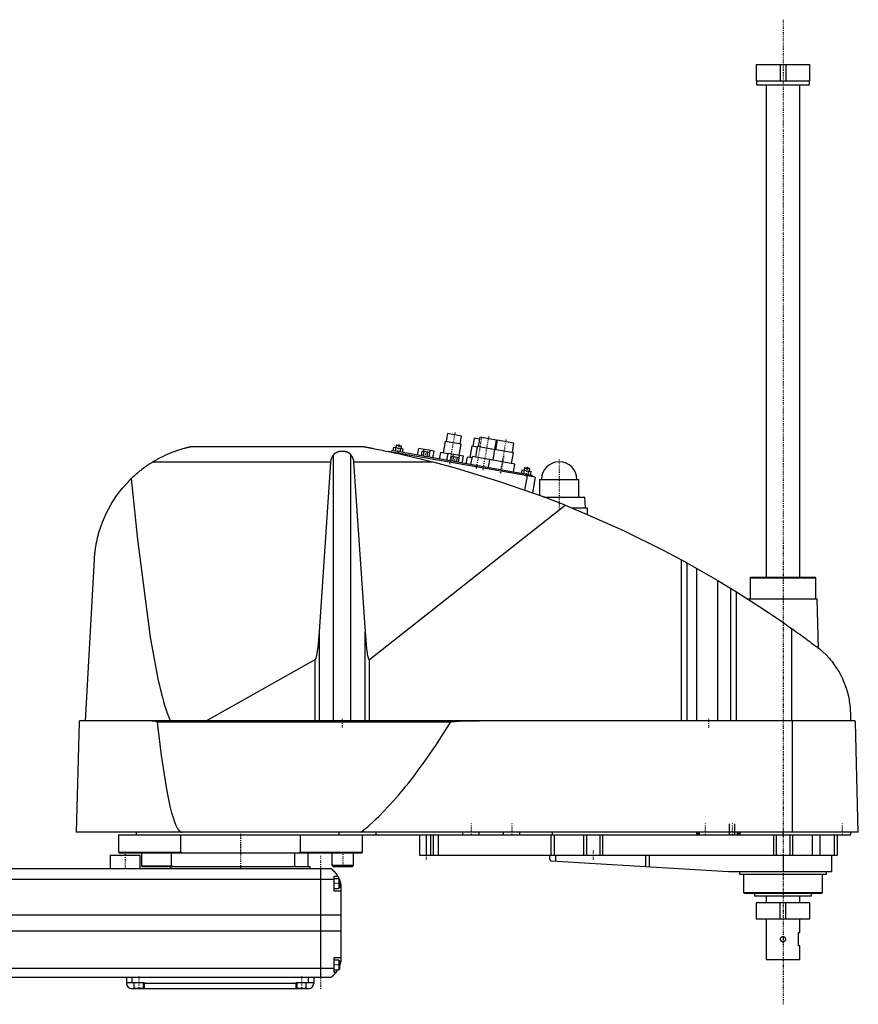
# Model space of a CAD drawing. Extents: x -181 to 1056, y -92 to 634.
# Tile 2 of 2: x 437 to 1056, y -92 to 634. Entities that reach past the tile are written whole.
import ezdxf

# ---------------------------------------------------------------- set-up
doc = ezdxf.new("R2010")
doc.units = 0
doc.linetypes.add('CENTER', pattern=[1.5, 0.45, -0.5, 0.05, -0.5])
for name, color, linetype in [('AM_0', 7, 'CONTINUOUS'), ('AM_10', 7, 'CONTINUOUS'), ('AM_7', 7, 'CENTER')]:
    doc.layers.add(name, color=color, linetype=linetype)

msp = doc.modelspace()

# ---------------------------------------------------------------- linework, layer by layer
at = {"layer": 'AM_0', "color": 7, "linetype": 'CONTINUOUS'}
for p, q in [((980.25, 600.5), (980.25, 588.5)), ((980.25, 600.5), (1019.75, 600.5)), ((1019.75, 588.5), (1019.75, 600.5)), ((980.25, 588.5), (1019.75, 588.5)), ((980.5, 588.5), (980.5, 585.5)), ((1019.5, 585.5), (1019.5, 588.5)), ((980.5, 585.5), (1019.5, 585.5)), ((987.5, 585.5), (987.5, 222.5)), ((1012.5, 222.5), (1012.5, 585.5)), ((752.65, 328.29), (751.61, 322.39)), ((762.99, 326.47), (752.65, 328.29)), ((714.85, 319.78), (714.54, 318.06)), ((715.14, 319.98), (714.85, 319.78)), ((714.85, 319.78), (718.79, 319.08)), ((715.14, 319.98), (718.58, 319.37)), ((750.87, 322.52), (749.39, 314.15)), ((762.69, 320.43), (750.87, 322.52)), ((761.23, 312.16), (762.69, 320.43)), ((761.95, 320.56), (762.99, 326.47)), ((772.35, 324.82), (771.3, 318.91)), ((776.28, 324.13), (772.35, 324.82)), ((776.55, 325.6), (775.33, 318.71)), ((788.86, 323.43), (776.55, 325.6)), ((787.64, 316.54), (788.86, 323.43)), ((789.35, 323.35), (788.13, 316.45)), ((801.66, 321.18), (789.35, 323.35)), ((800.44, 314.28), (801.66, 321.18)), ((690.94, 318.5), (563.33, 318.5)), ((668.66, 116.6), (668.66, 312.71)), ((681.34, 116.6), (681.34, 312.71)), ((708.96, 315.18), (708.91, 314.91)), ((817.29, 296.08), (708.96, 315.18)), ((711.6, 315.73), (711.42, 314.75)), ((815, 297.5), (711.6, 315.73)), ((712.56, 315.56), (713.05, 318.32)), ((713.05, 318.32), (719.87, 317.12)), ((714.27, 315.26), (714.75, 318.02)), ((714.87, 314.14), (714.78, 313.64)), ((716.52, 314.86), (716.35, 313.88)), ((717.68, 314.66), (718.17, 317.42)), ((718.48, 317.36), (718.79, 319.08)), ((718.79, 319.08), (718.58, 319.37)), ((719.39, 314.36), (719.87, 317.12)), ((730.6, 312.38), (731.49, 317.4)), ((742.71, 315.42), (731.49, 317.4)), ((733.37, 311.89), (733.98, 315.34)), ((739.67, 314.34), (733.98, 315.34)), ((734.79, 311.64), (735.4, 315.09)), ((735.14, 315.14), (735.42, 316.71)), ((737.64, 311.14), (738.24, 314.59)), ((739.06, 310.89), (739.95, 315.91)), ((739.06, 310.89), (739.67, 314.34)), ((741.83, 310.4), (742.71, 315.42)), ((747.42, 314.49), (746.56, 309.57)), ((753.13, 313.49), (747.42, 314.49)), ((752.27, 308.56), (753.15, 313.58)), ((764.38, 311.6), (753.15, 313.58)), ((756.81, 311.32), (757.08, 312.89)), ((770.57, 319.04), (769.09, 310.67)), ((774.5, 318.35), (770.57, 319.04)), ((774.59, 318.84), (773.2, 310.96)), ((788.14, 316.45), (774.59, 318.84)), ((787.39, 316.58), (786, 308.7)), ((801.18, 314.15), (787.39, 316.58)), ((799.79, 306.27), (801.18, 314.15)), ((666.57, 307.16), (535.05, 307.16)), ((658.17, 182.23), (666.57, 307.16)), ((742.03, 307.16), (683.43, 307.16)), ((683.43, 307.16), (691.83, 182.23)), ((755.04, 308.07), (755.65, 311.52)), ((761.33, 310.52), (755.65, 311.52)), ((756.46, 307.82), (757.07, 311.27)), ((759.3, 307.32), (759.91, 310.77)), ((760.72, 307.07), (761.33, 310.52)), ((760.73, 307.07), (761.61, 312.09)), ((763.49, 306.58), (764.38, 311.6)), ((767.12, 311.02), (766.25, 306.1)), ((770.57, 310.41), (767.12, 311.02)), ((770.74, 311.4), (769.7, 305.49)), ((786.01, 308.71), (770.74, 311.4)), ((783.54, 309.14), (782.5, 303.23)), ((802.25, 305.84), (783.54, 309.14)), ((801.21, 299.93), (802.25, 305.84)), ((807.1, 298.89), (807.59, 301.64)), ((807.59, 301.64), (814.41, 300.44)), ((808.81, 298.59), (809.3, 301.34)), ((809.39, 303.1), (809.08, 301.38)), ((809.68, 303.31), (809.39, 303.1)), ((809.39, 303.1), (813.33, 302.41)), ((809.68, 303.31), (813.12, 302.7)), ((810.08, 298.37), (809.9, 297.38)), ((812.22, 297.99), (812.71, 300.74)), ((813.02, 300.69), (813.33, 302.41)), ((813.33, 302.41), (813.12, 302.7)), ((813.93, 297.69), (814.41, 300.44)), ((811.38, 297.12), (809.53, 286.63)), ((815, 297.5), (814.83, 296.52)), ((817.29, 296.08), (815.26, 284.59)), ((820.5, 294.5), (820.5, 282.67)), ((820.5, 294.5), (849.5, 294.5)), ((849.5, 281.5), (849.5, 294.5)), ((823.65, 281.5), (854, 281.5)), ((854.5, 273.5), (854, 281.5)), ((695.22, 161.75), (839.33, 275.44)), ((844.16, 273.5), (855.65, 273.5)), ((855.65, 273.5), (855.65, 268.73)), ((485.65, 116.6), (492.34, 235.56)), ((925.22, 116.6), (925.22, 235.17)), ((925.22, 235.17), (936.56, 228.89)), ((929.22, 116.6), (929.22, 232.98)), ((936.56, 116.6), (936.56, 228.89)), ((936.56, 228.89), (951.96, 219.97)), ((951.96, 116.6), (951.96, 219.97)), ((951.96, 219.97), (965.65, 211.64)), ((976.33, 222.5), (975.83, 222)), ((975.83, 222), (975.83, 206.5)), ((975.83, 222), (1024.17, 222)), ((976.33, 222.5), (1023.67, 222.5)), ((1024.17, 222), (1023.67, 222.5)), ((1024.17, 206.5), (1024.17, 222)), ((961.52, 116.6), (961.52, 214.2)), ((965.65, 116.6), (965.65, 211.64)), ((974.83, 206.5), (974.81, 205.86)), ((974.83, 206.5), (1025.17, 206.5)), ((1026.04, 170.15), (1025.17, 206.5)), ((658.17, 116.6), (658.17, 182.23)), ((691.83, 116.6), (691.83, 182.23)), ((1006.53, 116.6), (1006.53, 184.45)), ((574.82, 116.6), (655.15, 161.71)), ((655.15, 116.6), (655.15, 161.71)), ((695.22, 116.6), (695.22, 161.75)), ((1052.45, 116.6), (482.05, 116.6)), ((1007.01, 34.5), (1007.01, 116.6)), ((1049.63, 122.62), (1049.77, 116.6)), ((481.05, 115.63), (478.96, 34.5)), ((754.88, 115.63), (538.61, 115.63)), ((1055.5, 34.5), (1053.45, 115.63)), ((1055.5, 34.5), (478.96, 34.5)), ((510, 32.5), (510, 19.7)), ((510, 32.5), (1050, 32.5)), ((523, 34.5), (523, 32.5)), ((555.98, 19.7), (555.98, 32.5)), ((644.02, 32.5), (644.02, 19.7)), ((672.83, 32.5), (672.83, 34.5)), ((690, 19.7), (690, 32.5)), ((700, 32.5), (700, 34.5)), ((732, 32.5), (732, 17.5)), ((737, 32.5), (737, 17.5)), ((740, 32.5), (740, 17.5)), ((742, 32.5), (742, 17.5)), ((745.84, 32.5), (745.84, 17.5)), ((764, 32.5), (764, 34.5)), ((776, 32.5), (776, 34.5)), ((794, 32.5), (794, 34.5)), ((806, 32.5), (806, 34.5)), ((828.85, 32.5), (828.85, 17.5)), ((830, 32.5), (830, 34.5)), ((831.18, 32.5), (831.18, 17.5)), ((853, 32.5), (853, 17.5)), ((855, 32.5), (855, 17.5)), ((865, 32.5), (865, 17.5)), ((867, 32.5), (867, 17.5)), ((936.5, 32.5), (936.5, 34.5)), ((937.5, 32.5), (937.5, 34.5)), ((938.5, 32.5), (938.5, 34.5)), ((966.5, 32.5), (966.5, 34.5)), ((967.5, 32.5), (967.5, 34.5)), ((968.5, 32.5), (968.5, 34.5)), ((993, 32.5), (993, 17.5)), ((995, 32.5), (995, 17.5)), ((1000, 32.5), (1000, 34.5)), ((1005, 32.5), (1005, 17.5)), ((1007, 32.5), (1007, 17.5)), ((1021.56, 32.5), (1021.56, 17.5)), ((1027.09, 32.5), (1027.09, 17.5)), ((1037.69, 32.5), (1037.69, 17.5)), ((1040, 32.5), (1040, 17.5)), ((1050, 32.5), (1050, 34.5)), ((504, 17.5), (504, 7.5)), ((504, 17.5), (526, 17.5)), ((510, 19.7), (510.5, 19.2)), ((510, 19.7), (555.98, 19.7)), ((510.5, 19.2), (689.5, 19.2)), ((526, 7.5), (526, 17.5)), ((527, 19.2), (527, 9.5)), ((549.28, 9.5), (549.28, 19.2)), ((557.01, 19.2), (555.98, 19.7)), ((640, 9), (640, 19.2)), ((644.02, 19.7), (642.99, 19.2)), ((644.02, 19.7), (690, 19.7)), ((650, 9), (650, 19.2)), ((667.55, 19.2), (667.45, 19.1)), ((667.45, 19.1), (667.45, 10)), ((667.45, 19.1), (683.45, 19.1)), ((683.45, 19.1), (683.37, 19.19)), ((683.45, 10), (683.45, 19.1)), ((689.5, 19.2), (690, 19.7)), ((732, 17.5), (1040, 17.5)), ((827.8, 17.5), (827.8, 14.74)), ((832.14, 17.5), (832.14, 13.1)), ((898.68, 17.5), (898.68, 9.14)), ((901.33, 17.5), (901.33, 8.99)), ((1000, 17.5), (1000, 5.5)), ((1036, 5.5), (1036, 17.5)), ((667, 7.5), (-83, 7.5)), ((527, 9.5), (527.5, 9)), ((527, 9.5), (549.28, 9.5)), ((527.5, 9), (651.5, 9)), ((548.5, 9), (548.5, 7.5)), ((550, 9), (549.28, 9.5)), ((651.5, 7.5), (651.5, 9)), ((659, 7.5), (659, -72.5)), ((667.45, 10), (668.25, 9.2)), ((667.45, 10), (683.45, 10)), ((668.25, 9.2), (682.65, 9.2)), ((682.65, 9.2), (683.45, 10)), ((829.14, 13.27), (959.7, 5.52)), ((669, -9), (669, 2)), ((669, 2), (671.65, 2)), ((672.6, 0), (669, 0)), ((672.6, 0), (672.6, -7)), ((960.3, 5.5), (1036, 5.5)), ((968, 5.5), (968, 3.5)), ((968, 3.5), (1032, 3.5)), ((970.83, 3.5), (970.83, -10)), ((1029.17, -10), (1029.17, 3.5)), ((1032, 3.5), (1032, 5.5)), ((-85, -0.2), (669, -0.2)), ((669, -7), (672.6, -7)), ((673, -0.4), (672.6, 0)), ((672.6, -7), (673, -6.6)), ((673, -0.4), (673, -6.6)), ((674, -4.5), (674, -60.5)), ((674, -9), (669, -9)), ((970.83, -10), (971.33, -10.5)), ((970.83, -10), (1029.17, -10)), ((971.33, -10.5), (1028.67, -10.5)), ((979, -10.5), (979, -12.5)), ((979, -12.5), (1021, -12.5)), ((987.5, -12.5), (987.5, -17.5)), ((1012.5, -17.5), (1012.5, -12.5)), ((1021, -12.5), (1021, -10.5)), ((1028.67, -10.5), (1029.17, -10)), ((980.25, -17.5), (980.25, -29.5)), ((980.25, -17.5), (1019.75, -17.5)), ((1019.75, -29.5), (1019.75, -17.5)), ((-90, -26.54), (674, -26.54)), ((980.25, -29.5), (1019.75, -29.5)), ((987.5, -29.5), (987.5, -59.5)), ((1012.5, -39.5), (1012.5, -29.5)), ((-90, -38.4), (674, -38.4)), ((1011.5, -49.5), (1011.5, -39.5)), ((1011.5, -39.5), (1012.5, -39.5)), ((1012.5, -49.5), (1011.5, -49.5)), ((1012.5, -59.5), (1012.5, -49.5)), ((669, -58), (674, -58)), ((669, -69), (669, -58)), ((672.6, -60), (669, -60)), ((673, -60.4), (672.6, -60)), ((672.6, -60), (672.6, -67)), ((673, -60.4), (673, -66.6)), ((987.5, -59.5), (1012.5, -59.5)), ((-85, -65.78), (669, -65.78)), ((-83, -72.5), (667, -72.5)), ((516, -72.5), (516, -77)), ((520, -72.5), (520, -76.5)), ((650, -72.5), (650, -76.5)), ((654, -72.5), (654, -77)), ((669, -67), (672.6, -67)), ((670.34, -69), (669, -69)), ((672.6, -67), (673, -66.6)), ((516, -76.5), (529, -76.5)), ((521.5, -76.5), (521.5, -80.5)), ((528.5, -80.5), (528.5, -76.5)), ((529, -76.5), (529, -81)), ((529, -77), (641, -77)), ((641, -76.5), (654, -76.5)), ((641, -81), (641, -76.5)), ((641.5, -76.5), (641.5, -80.5)), ((648.5, -80.5), (648.5, -76.5)), ((650, -81), (520, -81)), ((521.5, -80.5), (528.5, -80.5)), ((525, -81), (525, -80.5)), ((641.5, -80.5), (648.5, -80.5)), ((645, -81), (645, -80.5))]:
    msp.add_line(p, q, dxfattribs=at)
for points in [[(563.33, 318.5, 0), (563.33, 318.5, 0), (563.33, 318.5, 0), (563.33, 318.5, 0), (563.33, 318.5, 0), (563.33, 318.5, 0), (563.32, 318.5, 0), (563.32, 318.5, 0), (563.31, 318.5, 0), (563.3, 318.49, 0), (563.3, 318.49, 0), (563.29, 318.49, 0), (563.29, 318.49, 0), (563.28, 318.49, 0), (563.27, 318.49, 0), (563.26, 318.48, 0), (563.24, 318.48, 0), (563.23, 318.48, 0), (563.22, 318.48, 0), (563.22, 318.48, 0), (563.2, 318.47, 0), (563.19, 318.47, 0), (563.18, 318.47, 0), (563.17, 318.47, 0), (563.15, 318.46, 0), (563.13, 318.46, 0), (563.13, 318.46, 0), (563.12, 318.45, 0), (563.1, 318.45, 0), (563.07, 318.44, 0), (563.05, 318.44, 0), (563.03, 318.44, 0), (563.01, 318.43, 0), (563, 318.43, 0), (562.99, 318.42, 0), (562.96, 318.42, 0), (562.94, 318.41, 0), (562.91, 318.41, 0), (562.89, 318.4, 0), (562.86, 318.4, 0), (562.84, 318.39, 0), (562.83, 318.39, 0), (562.8, 318.39, 0), (562.78, 318.38, 0), (562.67, 318.36, 0), (562.48, 318.31, 0), (562.28, 318.27, 0), (562.18, 318.24, 0), (562.07, 318.22, 0), (561.86, 318.17, 0), (561.65, 318.12, 0), (561.42, 318.07, 0), (561.19, 318.01, 0), (560.95, 317.96, 0), (560.83, 317.93, 0), (560.71, 317.9, 0), (560.46, 317.83, 0), (560.2, 317.77, 0), (560.07, 317.74, 0), (559.94, 317.7, 0), (559.68, 317.64, 0), (559.41, 317.57, 0), (559.28, 317.53, 0), (559.14, 317.5, 0), (558.87, 317.42, 0), (558.6, 317.35, 0), (557.62, 317.08, 0), (555.96, 316.59, 0), (554.36, 316.09, 0), (552.74, 315.54, 0), (551.07, 314.95, 0), (550.23, 314.63, 0), (549.37, 314.3, 0), (547.66, 313.61, 0), (545.93, 312.87, 0), (544.2, 312.08, 0), (542.47, 311.26, 0), (540.77, 310.4, 0), (539.92, 309.95, 0), (539.09, 309.5, 0), (537.44, 308.58, 0), (535.83, 307.64, 0), (535.05, 307.16, 0)], [(666.57, 307.16, 0), (666.58, 307.32, 0), (666.61, 307.65, 0), (666.66, 307.97, 0), (666.68, 308.13, 0), (666.71, 308.3, 0), (666.78, 308.62, 0), (666.85, 308.94, 0), (666.94, 309.26, 0), (667.03, 309.57, 0), (667.14, 309.89, 0), (667.2, 310.04, 0), (667.26, 310.2, 0), (667.39, 310.51, 0), (667.52, 310.81, 0), (667.67, 311.11, 0), (667.83, 311.41, 0), (668, 311.71, 0), (668.08, 311.86, 0), (668.17, 312, 0), (668.36, 312.29, 0), (668.56, 312.57, 0), (668.66, 312.71, 0)], [(668.66, 312.71, 0), (668.7, 312.76, 0), (668.77, 312.86, 0), (668.85, 312.95, 0), (668.89, 313, 0), (668.93, 313.05, 0), (669.01, 313.14, 0), (669.09, 313.24, 0), (669.18, 313.33, 0), (669.27, 313.42, 0), (669.37, 313.51, 0), (669.41, 313.56, 0), (669.46, 313.6, 0), (669.56, 313.69, 0), (669.66, 313.77, 0), (669.76, 313.85, 0), (669.86, 313.93, 0), (669.97, 314.01, 0), (670.02, 314.05, 0), (670.07, 314.09, 0), (670.18, 314.16, 0), (670.29, 314.23, 0), (670.34, 314.26, 0), (670.4, 314.3, 0), (670.51, 314.36, 0), (670.61, 314.42, 0), (670.67, 314.45, 0), (670.72, 314.48, 0), (670.83, 314.54, 0), (670.95, 314.59, 0), (671.06, 314.65, 0), (671.18, 314.7, 0), (671.3, 314.75, 0), (671.36, 314.78, 0), (671.42, 314.8, 0), (671.54, 314.85, 0), (671.67, 314.9, 0), (671.79, 314.94, 0), (671.92, 314.99, 0), (672.05, 315.03, 0), (672.12, 315.05, 0), (672.19, 315.07, 0), (672.32, 315.1, 0), (672.45, 315.14, 0), (672.59, 315.17, 0), (672.72, 315.2, 0), (672.86, 315.23, 0), (672.93, 315.25, 0), (673, 315.26, 0), (673.14, 315.28, 0), (673.28, 315.31, 0), (673.41, 315.33, 0), (673.55, 315.35, 0), (673.69, 315.37, 0), (673.76, 315.37, 0), (673.83, 315.38, 0), (673.97, 315.4, 0), (674.11, 315.41, 0), (674.25, 315.42, 0), (674.39, 315.43, 0), (674.53, 315.43, 0), (674.59, 315.44, 0), (674.66, 315.44, 0), (674.8, 315.44, 0), (674.93, 315.44, 0), (675, 315.44, 0), (675.07, 315.44, 0), (675.2, 315.44, 0), (675.34, 315.44, 0), (675.41, 315.44, 0), (675.47, 315.43, 0), (675.61, 315.43, 0), (675.75, 315.42, 0), (675.89, 315.41, 0), (676.03, 315.4, 0), (676.17, 315.38, 0), (676.24, 315.37, 0), (676.31, 315.37, 0), (676.45, 315.35, 0), (676.59, 315.33, 0), (676.72, 315.31, 0), (676.86, 315.28, 0), (677, 315.26, 0), (677.07, 315.25, 0), (677.14, 315.23, 0), (677.28, 315.2, 0), (677.41, 315.17, 0), (677.55, 315.14, 0), (677.68, 315.1, 0), (677.81, 315.07, 0), (677.88, 315.05, 0), (677.95, 315.03, 0), (678.08, 314.99, 0), (678.21, 314.94, 0), (678.33, 314.9, 0), (678.46, 314.85, 0), (678.58, 314.8, 0), (678.64, 314.78, 0), (678.7, 314.75, 0), (678.82, 314.7, 0), (678.94, 314.65, 0), (679.05, 314.59, 0), (679.17, 314.54, 0), (679.28, 314.48, 0), (679.33, 314.45, 0), (679.39, 314.42, 0), (679.49, 314.36, 0), (679.6, 314.3, 0), (679.66, 314.26, 0), (679.71, 314.23, 0), (679.82, 314.16, 0), (679.93, 314.09, 0), (679.98, 314.05, 0), (680.03, 314.01, 0), (680.14, 313.93, 0), (680.24, 313.85, 0), (680.34, 313.77, 0), (680.44, 313.69, 0), (680.54, 313.6, 0), (680.59, 313.56, 0), (680.63, 313.51, 0), (680.73, 313.42, 0), (680.82, 313.33, 0), (680.91, 313.24, 0), (680.99, 313.14, 0), (681.07, 313.05, 0), (681.11, 313, 0), (681.15, 312.95, 0), (681.23, 312.86, 0), (681.3, 312.76, 0), (681.34, 312.71, 0)], [(681.34, 312.71, 0), (681.44, 312.57, 0), (681.64, 312.29, 0), (681.83, 312, 0), (681.92, 311.86, 0), (682, 311.71, 0), (682.17, 311.41, 0), (682.33, 311.11, 0), (682.48, 310.81, 0), (682.61, 310.51, 0), (682.74, 310.2, 0), (682.8, 310.04, 0), (682.86, 309.89, 0), (682.97, 309.57, 0), (683.06, 309.26, 0), (683.15, 308.94, 0), (683.22, 308.62, 0), (683.29, 308.3, 0), (683.32, 308.13, 0), (683.34, 307.97, 0), (683.39, 307.65, 0), (683.42, 307.32, 0), (683.43, 307.16, 0)], [(742.03, 307.16, 0), (740.59, 307.53, 0), (737.67, 308.27, 0), (734.69, 309.01, 0), (733.19, 309.37, 0), (731.68, 309.74, 0), (728.64, 310.47, 0), (725.58, 311.19, 0), (722.52, 311.91, 0), (719.46, 312.6, 0), (716.41, 313.28, 0), (714.9, 313.62, 0), (713.39, 313.95, 0), (710.41, 314.59, 0), (707.47, 315.21, 0), (704.59, 315.81, 0), (701.78, 316.39, 0), (699.05, 316.93, 0), (697.64, 317.21, 0), (697.41, 317.26, 0), (696.93, 317.35, 0), (696.46, 317.44, 0), (696.22, 317.49, 0), (695.99, 317.53, 0), (695.52, 317.63, 0), (695.06, 317.71, 0), (694.6, 317.8, 0), (694.16, 317.89, 0), (693.73, 317.97, 0), (693.52, 318.01, 0), (693.31, 318.05, 0), (692.91, 318.13, 0), (692.53, 318.2, 0), (692.32, 318.24, 0), (692.26, 318.25, 0), (692.2, 318.26, 0), (692.17, 318.27, 0), (692.14, 318.27, 0), (692.08, 318.28, 0), (692.03, 318.29, 0), (691.97, 318.31, 0), (691.91, 318.32, 0), (691.86, 318.33, 0), (691.83, 318.33, 0), (691.8, 318.34, 0), (691.74, 318.35, 0), (691.69, 318.36, 0), (691.64, 318.37, 0), (691.58, 318.38, 0), (691.53, 318.39, 0), (691.51, 318.39, 0), (691.48, 318.4, 0), (691.44, 318.41, 0), (691.39, 318.41, 0), (691.37, 318.42, 0), (691.35, 318.42, 0), (691.3, 318.43, 0), (691.26, 318.44, 0), (691.24, 318.44, 0), (691.22, 318.45, 0), (691.19, 318.45, 0), (691.15, 318.46, 0), (691.12, 318.47, 0), (691.09, 318.47, 0), (691.06, 318.48, 0), (691.05, 318.48, 0), (691.04, 318.48, 0), (691.02, 318.48, 0), (691, 318.49, 0), (690.98, 318.49, 0), (690.96, 318.49, 0), (690.95, 318.5, 0), (690.95, 318.5, 0), (690.94, 318.5, 0), (690.94, 318.5, 0), (690.94, 318.5, 0), (690.94, 318.5, 0)], [(535.05, 307.16, 0), (534.58, 306.87, 0), (533.66, 306.29, 0), (532.74, 305.69, 0), (532.28, 305.39, 0), (531.83, 305.08, 0), (530.93, 304.47, 0), (530.03, 303.84, 0), (529.14, 303.2, 0), (528.26, 302.55, 0), (527.39, 301.89, 0), (526.96, 301.55, 0), (526.53, 301.21, 0), (525.67, 300.53, 0), (524.82, 299.84, 0), (523.98, 299.14, 0), (523.15, 298.42, 0), (522.33, 297.7, 0), (521.92, 297.33, 0), (521.52, 296.97, 0), (520.71, 296.22, 0), (519.92, 295.47, 0), (519.53, 295.09, 0)], [(839.33, 275.44, 0), (823.4, 281.59, 0), (791.19, 292.86, 0), (758.52, 302.74, 0), (742.03, 307.16, 0)], [(492.34, 235.56, 0), (492.36, 235.89, 0), (492.4, 236.54, 0), (492.45, 237.19, 0), (492.47, 237.52, 0), (492.5, 237.84, 0), (492.56, 238.49, 0), (492.62, 239.13, 0), (492.68, 239.78, 0), (492.75, 240.42, 0), (492.82, 241.06, 0), (492.86, 241.37, 0), (492.9, 241.69, 0), (492.98, 242.33, 0), (493.07, 242.96, 0), (493.16, 243.59, 0), (493.25, 244.21, 0), (493.35, 244.84, 0), (493.4, 245.15, 0), (493.45, 245.46, 0), (493.56, 246.09, 0), (493.67, 246.71, 0), (493.73, 247.01, 0), (494.09, 248.86, 0), (494.93, 252.5, 0), (495.91, 256.08, 0), (497.03, 259.6, 0), (498.3, 263.06, 0), (499.7, 266.46, 0), (500.45, 268.14, 0), (501.24, 269.81, 0), (502.91, 273.09, 0), (504.72, 276.3, 0), (506.67, 279.43, 0), (508.74, 282.49, 0), (510.93, 285.46, 0), (512.07, 286.91, 0), (513.25, 288.34, 0), (515.68, 291.12, 0), (518.22, 293.79, 0), (519.53, 295.09, 0)], [(519.53, 295.09, 0), (524, 250.31, 0), (533.41, 178.3, 0), (539.13, 147.55, 0), (540.78, 140.33, 0), (542.45, 133.82, 0), (543.28, 130.82, 0), (544.12, 128.01, 0), (545.8, 122.91, 0), (547.49, 118.52, 0), (548.33, 116.6, 0)], [(839.33, 275.44, 0), (853.96, 269.45, 0), (882.87, 256.58, 0), (911.24, 242.59, 0), (925.22, 235.17, 0)], [(965.65, 211.64, 0), (972.58, 207.29, 0), (986.3, 198.36, 0), (999.84, 189.16, 0), (1006.53, 184.45, 0)], [(655.15, 161.71, 0), (655.16, 161.71, 0), (655.16, 161.71, 0), (655.17, 161.72, 0), (655.17, 161.72, 0), (655.17, 161.72, 0), (655.18, 161.72, 0), (655.18, 161.73, 0), (655.19, 161.73, 0), (655.19, 161.73, 0), (655.2, 161.74, 0), (655.2, 161.74, 0), (655.2, 161.74, 0), (655.21, 161.74, 0), (655.21, 161.75, 0), (655.23, 161.76, 0), (655.25, 161.78, 0), (655.26, 161.79, 0), (655.29, 161.82, 0), (655.32, 161.85, 0), (655.35, 161.89, 0), (655.38, 161.93, 0), (655.41, 161.98, 0), (655.43, 162, 0), (655.44, 162.02, 0), (655.47, 162.07, 0), (655.5, 162.13, 0), (655.53, 162.18, 0), (655.56, 162.24, 0), (655.59, 162.31, 0), (655.61, 162.34, 0), (655.62, 162.37, 0), (655.65, 162.44, 0), (655.68, 162.52, 0), (655.7, 162.56, 0), (655.71, 162.6, 0), (655.74, 162.68, 0), (655.77, 162.76, 0), (655.79, 162.8, 0), (655.8, 162.85, 0), (655.83, 162.94, 0), (655.86, 163.03, 0), (655.97, 163.38, 0), (656.15, 164.08, 0), (656.32, 164.9, 0), (656.5, 165.83, 0), (656.67, 166.88, 0), (656.76, 167.44, 0), (656.84, 168.04, 0), (657.01, 169.31, 0), (657.17, 170.69, 0), (657.73, 176.38, 0), (658.17, 182.23, 0)], [(691.83, 182.23, 0), (692.32, 175.77, 0), (692.95, 169.66, 0), (693.13, 168.22, 0), (693.32, 166.92, 0), (693.42, 166.32, 0), (693.52, 165.75, 0), (693.71, 164.73, 0), (693.91, 163.86, 0), (694.11, 163.13, 0), (694.22, 162.77, 0), (694.26, 162.67, 0), (694.29, 162.59, 0), (694.31, 162.54, 0), (694.32, 162.5, 0), (694.36, 162.42, 0), (694.39, 162.34, 0), (694.42, 162.27, 0), (694.46, 162.2, 0), (694.49, 162.14, 0), (694.51, 162.11, 0), (694.52, 162.08, 0), (694.56, 162.02, 0), (694.59, 161.97, 0), (694.61, 161.94, 0), (694.63, 161.92, 0), (694.66, 161.88, 0), (694.69, 161.84, 0), (694.71, 161.82, 0), (694.73, 161.8, 0), (694.76, 161.77, 0), (694.78, 161.75, 0), (694.79, 161.75, 0), (694.79, 161.74, 0), (694.79, 161.74, 0), (694.8, 161.74, 0), (694.8, 161.74, 0), (694.81, 161.73, 0), (694.81, 161.73, 0), (694.82, 161.72, 0), (694.83, 161.72, 0), (694.83, 161.72, 0), (694.83, 161.72, 0), (694.84, 161.71, 0), (694.84, 161.71, 0), (694.85, 161.71, 0), (694.85, 161.7, 0), (694.86, 161.7, 0), (694.86, 161.7, 0), (694.87, 161.7, 0), (694.87, 161.7, 0), (694.88, 161.69, 0), (694.88, 161.69, 0), (694.89, 161.69, 0), (694.89, 161.69, 0), (694.9, 161.69, 0), (694.9, 161.68, 0), (694.9, 161.68, 0), (694.91, 161.68, 0), (694.91, 161.68, 0), (694.92, 161.68, 0), (694.92, 161.68, 0), (694.93, 161.68, 0), (694.93, 161.68, 0), (694.93, 161.67, 0), (694.94, 161.67, 0), (694.94, 161.67, 0), (694.95, 161.67, 0), (694.96, 161.67, 0), (694.96, 161.67, 0), (694.96, 161.67, 0), (694.97, 161.67, 0), (694.97, 161.67, 0), (694.98, 161.67, 0), (694.98, 161.67, 0), (694.99, 161.67, 0), (694.99, 161.67, 0), (695, 161.67, 0), (695, 161.67, 0), (695.01, 161.67, 0), (695.01, 161.67, 0), (695.02, 161.67, 0), (695.02, 161.67, 0), (695.03, 161.67, 0), (695.03, 161.67, 0), (695.03, 161.67, 0), (695.04, 161.67, 0), (695.05, 161.67, 0), (695.05, 161.67, 0), (695.06, 161.67, 0), (695.06, 161.67, 0), (695.07, 161.67, 0), (695.07, 161.67, 0), (695.07, 161.68, 0), (695.08, 161.68, 0), (695.08, 161.68, 0), (695.09, 161.68, 0), (695.1, 161.68, 0), (695.1, 161.68, 0), (695.1, 161.68, 0), (695.11, 161.69, 0), (695.11, 161.69, 0), (695.12, 161.69, 0), (695.12, 161.69, 0), (695.12, 161.69, 0), (695.13, 161.7, 0), (695.13, 161.7, 0), (695.14, 161.7, 0), (695.14, 161.7, 0), (695.15, 161.71, 0), (695.15, 161.71, 0), (695.16, 161.71, 0), (695.16, 161.71, 0), (695.17, 161.72, 0), (695.17, 161.72, 0), (695.17, 161.72, 0), (695.18, 161.73, 0), (695.19, 161.73, 0), (695.19, 161.73, 0), (695.2, 161.74, 0), (695.2, 161.74, 0), (695.2, 161.74, 0), (695.21, 161.75, 0), (695.21, 161.75, 0), (695.22, 161.75, 0)], [(1006.53, 184.45, 0), (1007.18, 184, 0), (1008.46, 183.08, 0), (1009.75, 182.16, 0), (1010.38, 181.7, 0), (1011.02, 181.24, 0), (1012.29, 180.33, 0), (1013.54, 179.42, 0), (1014.79, 178.51, 0), (1016.03, 177.6, 0), (1017.25, 176.7, 0), (1017.86, 176.26, 0), (1018.47, 175.81, 0), (1019.67, 174.92, 0), (1020.86, 174.04, 0), (1022.03, 173.16, 0), (1023.19, 172.3, 0), (1024.33, 171.44, 0), (1024.89, 171.01, 0), (1025.45, 170.59, 0), (1026.56, 169.75, 0), (1027.65, 168.93, 0), (1028.19, 168.52, 0)], [(1028.19, 168.52, 0), (1029.41, 167.42, 0), (1031.74, 165.15, 0), (1033.91, 162.81, 0), (1034.94, 161.61, 0), (1035.93, 160.4, 0), (1037.8, 157.92, 0), (1039.52, 155.41, 0), (1041.09, 152.85, 0), (1042.52, 150.27, 0), (1043.8, 147.67, 0), (1044.38, 146.37, 0), (1044.93, 145.07, 0), (1045.93, 142.48, 0), (1046.8, 139.89, 0), (1047.54, 137.32, 0), (1048.16, 134.76, 0), (1048.67, 132.21, 0), (1048.88, 130.94, 0), (1049.07, 129.67, 0), (1049.26, 128.15, 0), (1049.31, 127.72, 0), (1049.35, 127.27, 0), (1049.37, 127.05, 0), (1049.39, 126.83, 0), (1049.43, 126.37, 0), (1049.47, 125.91, 0), (1049.5, 125.44, 0), (1049.53, 124.96, 0), (1049.56, 124.47, 0), (1049.58, 124.22, 0), (1049.59, 123.97, 0), (1049.61, 123.44, 0), (1049.63, 122.9, 0), (1049.63, 122.62, 0)], [(482.05, 116.6, 0), (482.02, 116.6, 0), (481.96, 116.6, 0), (481.89, 116.59, 0), (481.86, 116.58, 0), (481.83, 116.58, 0), (481.77, 116.56, 0), (481.71, 116.54, 0), (481.64, 116.51, 0), (481.58, 116.48, 0), (481.52, 116.45, 0), (481.49, 116.43, 0), (481.46, 116.41, 0), (481.4, 116.36, 0), (481.34, 116.31, 0), (481.29, 116.25, 0), (481.24, 116.18, 0), (481.21, 116.14, 0), (481.2, 116.13, 0), (481.19, 116.11, 0), (481.19, 116.1, 0), (481.18, 116.1, 0), (481.17, 116.08, 0), (481.17, 116.07, 0), (481.16, 116.06, 0), (481.16, 116.05, 0), (481.15, 116.03, 0), (481.14, 116.01, 0), (481.14, 116.01, 0), (481.13, 116, 0), (481.12, 115.98, 0), (481.12, 115.96, 0), (481.11, 115.94, 0), (481.1, 115.92, 0), (481.09, 115.89, 0), (481.09, 115.88, 0), (481.09, 115.87, 0), (481.08, 115.85, 0), (481.08, 115.82, 0), (481.07, 115.8, 0), (481.07, 115.78, 0), (481.07, 115.78, 0), (481.06, 115.77, 0), (481.06, 115.77, 0), (481.06, 115.77, 0), (481.06, 115.76, 0), (481.06, 115.76, 0), (481.06, 115.75, 0), (481.06, 115.75, 0), (481.06, 115.74, 0), (481.06, 115.74, 0), (481.06, 115.74, 0), (481.06, 115.73, 0), (481.06, 115.73, 0), (481.06, 115.72, 0), (481.06, 115.72, 0), (481.06, 115.71, 0), (481.06, 115.71, 0), (481.06, 115.71, 0), (481.06, 115.7, 0), (481.05, 115.7, 0), (481.05, 115.69, 0), (481.05, 115.69, 0), (481.05, 115.68, 0), (481.05, 115.68, 0), (481.05, 115.67, 0), (481.05, 115.67, 0), (481.05, 115.67, 0), (481.05, 115.66, 0), (481.05, 115.66, 0), (481.05, 115.65, 0), (481.05, 115.64, 0), (481.05, 115.64, 0), (481.05, 115.64, 0), (481.05, 115.63, 0), (481.05, 115.63, 0), (481.05, 115.63, 0)], [(534.85, 116.6, 0), (534.95, 116.6, 0), (535.17, 116.6, 0), (535.38, 116.59, 0), (535.5, 116.58, 0), (535.61, 116.58, 0), (535.83, 116.56, 0), (536.06, 116.54, 0), (536.29, 116.51, 0), (536.51, 116.48, 0), (536.74, 116.45, 0), (536.85, 116.43, 0), (536.97, 116.41, 0), (537.19, 116.36, 0), (537.41, 116.31, 0), (537.62, 116.26, 0), (537.83, 116.19, 0), (537.94, 116.15, 0), (537.98, 116.13, 0), (538.01, 116.12, 0), (538.03, 116.11, 0), (538.04, 116.11, 0), (538.08, 116.09, 0), (538.11, 116.08, 0), (538.13, 116.07, 0), (538.15, 116.06, 0), (538.18, 116.05, 0), (538.21, 116.03, 0), (538.23, 116.02, 0), (538.25, 116.01, 0), (538.28, 115.99, 0), (538.31, 115.97, 0), (538.35, 115.95, 0), (538.38, 115.93, 0), (538.41, 115.91, 0), (538.42, 115.9, 0), (538.44, 115.88, 0), (538.47, 115.86, 0), (538.49, 115.84, 0), (538.52, 115.81, 0), (538.53, 115.79, 0), (538.54, 115.79, 0), (538.54, 115.78, 0), (538.54, 115.78, 0), (538.54, 115.78, 0), (538.55, 115.77, 0), (538.55, 115.77, 0), (538.55, 115.76, 0), (538.56, 115.76, 0), (538.56, 115.75, 0), (538.56, 115.75, 0), (538.57, 115.75, 0), (538.57, 115.74, 0), (538.57, 115.74, 0), (538.57, 115.73, 0), (538.58, 115.73, 0), (538.58, 115.73, 0), (538.58, 115.72, 0), (538.58, 115.72, 0), (538.58, 115.71, 0), (538.59, 115.71, 0), (538.59, 115.7, 0), (538.59, 115.7, 0), (538.59, 115.69, 0), (538.6, 115.68, 0), (538.6, 115.68, 0), (538.6, 115.68, 0), (538.6, 115.67, 0), (538.6, 115.67, 0), (538.6, 115.66, 0), (538.6, 115.65, 0), (538.61, 115.65, 0), (538.61, 115.65, 0), (538.61, 115.64, 0), (538.61, 115.64, 0), (538.61, 115.63, 0), (538.61, 115.63, 0)], [(754.88, 115.63, 0), (754.88, 115.63, 0), (754.88, 115.63, 0), (754.88, 115.63, 0), (754.88, 115.63, 0), (754.88, 115.63, 0), (754.88, 115.63, 0), (754.88, 115.63, 0), (754.88, 115.63, 0), (754.89, 115.64, 0), (754.89, 115.64, 0), (754.89, 115.64, 0), (754.89, 115.65, 0), (754.9, 115.65, 0), (754.9, 115.65, 0), (754.9, 115.66, 0), (754.91, 115.66, 0), (754.91, 115.66, 0), (754.91, 115.66, 0), (754.92, 115.66, 0), (754.92, 115.67, 0), (754.93, 115.67, 0), (754.93, 115.67, 0), (754.94, 115.68, 0), (754.94, 115.68, 0), (754.94, 115.68, 0), (754.94, 115.68, 0), (754.95, 115.68, 0), (754.95, 115.69, 0), (754.97, 115.69, 0), (755, 115.71, 0), (755.03, 115.72, 0), (755.06, 115.73, 0), (755.09, 115.74, 0), (755.12, 115.75, 0), (755.13, 115.75, 0), (755.15, 115.76, 0), (755.18, 115.76, 0), (755.21, 115.77, 0), (755.31, 115.8, 0), (755.41, 115.82, 0), (755.5, 115.83, 0), (755.7, 115.87, 0), (755.89, 115.9, 0), (756.58, 115.98, 0), (757.7, 116.09, 0), (758.26, 116.13, 0), (758.82, 116.17, 0), (759.97, 116.24, 0), (761.14, 116.3, 0), (765.33, 116.45, 0), (772.51, 116.59, 0), (775.92, 116.6, 0)], [(1053.45, 115.63, 0), (1053.45, 115.63, 0), (1053.45, 115.63, 0), (1053.45, 115.64, 0), (1053.45, 115.64, 0), (1053.45, 115.64, 0), (1053.45, 115.65, 0), (1053.45, 115.65, 0), (1053.45, 115.66, 0), (1053.45, 115.67, 0), (1053.45, 115.67, 0), (1053.45, 115.67, 0), (1053.45, 115.68, 0), (1053.45, 115.68, 0), (1053.45, 115.69, 0), (1053.45, 115.69, 0), (1053.45, 115.7, 0), (1053.44, 115.7, 0), (1053.44, 115.71, 0), (1053.44, 115.71, 0), (1053.44, 115.71, 0), (1053.44, 115.72, 0), (1053.44, 115.72, 0), (1053.44, 115.72, 0), (1053.44, 115.73, 0), (1053.44, 115.73, 0), (1053.44, 115.74, 0), (1053.44, 115.74, 0), (1053.44, 115.74, 0), (1053.44, 115.75, 0), (1053.44, 115.75, 0), (1053.44, 115.76, 0), (1053.44, 115.76, 0), (1053.44, 115.77, 0), (1053.44, 115.77, 0), (1053.43, 115.77, 0), (1053.43, 115.78, 0), (1053.43, 115.79, 0), (1053.43, 115.82, 0), (1053.42, 115.84, 0), (1053.41, 115.87, 0), (1053.41, 115.88, 0), (1053.41, 115.89, 0), (1053.4, 115.91, 0), (1053.39, 115.93, 0), (1053.39, 115.95, 0), (1053.38, 115.97, 0), (1053.37, 115.99, 0), (1053.37, 116, 0), (1053.36, 116.01, 0), (1053.35, 116.03, 0), (1053.35, 116.04, 0), (1053.34, 116.05, 0), (1053.34, 116.06, 0), (1053.33, 116.08, 0), (1053.32, 116.09, 0), (1053.32, 116.1, 0), (1053.31, 116.11, 0), (1053.3, 116.12, 0), (1053.3, 116.13, 0), (1053.27, 116.18, 0), (1053.21, 116.24, 0), (1053.16, 116.3, 0), (1053.1, 116.36, 0), (1053.05, 116.4, 0), (1053.02, 116.42, 0), (1052.99, 116.44, 0), (1052.93, 116.48, 0), (1052.86, 116.51, 0), (1052.8, 116.54, 0), (1052.74, 116.56, 0), (1052.67, 116.57, 0), (1052.64, 116.58, 0), (1052.61, 116.59, 0), (1052.54, 116.6, 0), (1052.48, 116.6, 0), (1052.45, 116.6, 0)], [(538.61, 115.63, 0), (541.63, 90.92, 0), (545.19, 67.7, 0), (546.21, 62.19, 0), (547.23, 57.17, 0), (547.74, 54.85, 0), (548.25, 52.66, 0), (549.28, 48.64, 0), (550.31, 45.12, 0), (551.33, 42.11, 0), (551.93, 40.58, 0), (552.11, 40.17, 0), (552.28, 39.78, 0), (552.36, 39.59, 0), (552.45, 39.41, 0), (552.62, 39.04, 0), (552.79, 38.69, 0), (552.96, 38.36, 0), (553.13, 38.04, 0), (553.31, 37.73, 0), (553.39, 37.58, 0), (553.48, 37.44, 0), (553.65, 37.16, 0), (553.82, 36.89, 0), (553.91, 36.76, 0), (553.99, 36.64, 0), (554.16, 36.4, 0), (554.34, 36.18, 0), (554.42, 36.07, 0), (554.51, 35.97, 0), (554.68, 35.77, 0), (554.85, 35.59, 0), (555.02, 35.42, 0), (555.2, 35.27, 0), (555.37, 35.13, 0), (555.45, 35.07, 0), (555.54, 35, 0), (555.71, 34.89, 0), (555.88, 34.8, 0), (556.05, 34.71, 0), (556.16, 34.67, 0), (556.18, 34.66, 0), (556.21, 34.65, 0), (556.23, 34.64, 0), (556.24, 34.64, 0), (556.27, 34.63, 0), (556.3, 34.62, 0), (556.33, 34.61, 0), (556.36, 34.6, 0), (556.38, 34.59, 0), (556.4, 34.59, 0), (556.41, 34.58, 0), (556.44, 34.57, 0), (556.47, 34.57, 0), (556.48, 34.56, 0), (556.5, 34.56, 0), (556.53, 34.55, 0), (556.56, 34.55, 0), (556.57, 34.54, 0), (556.58, 34.54, 0), (556.61, 34.54, 0), (556.64, 34.53, 0), (556.67, 34.53, 0), (556.7, 34.52, 0), (556.73, 34.52, 0), (556.74, 34.52, 0), (556.76, 34.51, 0), (556.79, 34.51, 0), (556.81, 34.51, 0), (556.84, 34.51, 0), (556.87, 34.5, 0), (556.9, 34.5, 0), (556.91, 34.5, 0), (556.93, 34.5, 0), (556.96, 34.5, 0), (556.99, 34.5, 0), (557, 34.5, 0)], [(689.11, 34.5, 0), (690.94, 36.03, 0), (694.59, 39.2, 0), (698.25, 42.54, 0), (700.07, 44.28, 0), (701.9, 46.05, 0), (705.56, 49.73, 0), (709.21, 53.57, 0), (712.86, 57.57, 0), (716.52, 61.75, 0), (720.17, 66.09, 0), (722, 68.32, 0), (723.83, 70.6, 0), (727.48, 75.27, 0), (731.13, 80.11, 0), (734.79, 85.12, 0), (738.44, 90.29, 0), (742.09, 95.63, 0), (743.92, 98.36, 0), (745.75, 101.13, 0), (749.4, 106.81, 0), (753.05, 112.65, 0), (754.88, 115.63, 0)], [(827.8, 14.74, 0), (827.8, 14.74, 0), (827.8, 14.73, 0), (827.8, 14.73, 0), (827.8, 14.73, 0), (827.8, 14.73, 0), (827.8, 14.72, 0), (827.8, 14.72, 0), (827.81, 14.71, 0), (827.81, 14.7, 0), (827.81, 14.69, 0), (827.81, 14.69, 0), (827.81, 14.68, 0), (827.82, 14.67, 0), (827.82, 14.66, 0), (827.82, 14.65, 0), (827.83, 14.64, 0), (827.83, 14.62, 0), (827.83, 14.62, 0), (827.83, 14.61, 0), (827.84, 14.6, 0), (827.84, 14.58, 0), (827.84, 14.58, 0), (827.86, 14.53, 0), (827.89, 14.44, 0), (827.93, 14.34, 0), (827.98, 14.24, 0), (828.04, 14.14, 0), (828.11, 14.04, 0), (828.14, 13.99, 0), (828.18, 13.94, 0), (828.26, 13.84, 0), (828.35, 13.75, 0), (828.45, 13.66, 0), (828.56, 13.57, 0), (828.67, 13.49, 0), (828.73, 13.46, 0), (828.8, 13.42, 0), (828.93, 13.36, 0), (829.07, 13.3, 0), (829.14, 13.27, 0)], [(667, 7.5, 0), (667, 7.5, 0), (667, 7.5, 0), (667, 7.5, 0), (667.01, 7.5, 0), (667.01, 7.49, 0), (667.01, 7.49, 0), (667.02, 7.49, 0), (667.02, 7.48, 0), (667.03, 7.47, 0), (667.04, 7.47, 0), (667.05, 7.46, 0), (667.05, 7.46, 0), (667.06, 7.45, 0), (667.08, 7.44, 0), (667.09, 7.42, 0), (667.11, 7.41, 0), (667.12, 7.4, 0), (667.13, 7.39, 0), (667.14, 7.38, 0), (667.16, 7.37, 0), (667.18, 7.35, 0), (667.19, 7.34, 0), (667.2, 7.33, 0), (667.23, 7.31, 0), (667.25, 7.29, 0), (667.27, 7.28, 0), (667.28, 7.27, 0), (667.3, 7.24, 0), (667.33, 7.22, 0), (667.36, 7.2, 0), (667.39, 7.17, 0), (667.42, 7.14, 0), (667.44, 7.13, 0), (667.46, 7.11, 0), (667.49, 7.08, 0), (667.52, 7.05, 0), (667.56, 7.02, 0), (667.6, 6.99, 0), (667.63, 6.96, 0), (667.65, 6.94, 0), (667.67, 6.92, 0), (667.71, 6.89, 0), (667.75, 6.85, 0), (667.79, 6.81, 0), (667.83, 6.77, 0), (667.88, 6.74, 0), (667.9, 6.72, 0), (667.92, 6.69, 0), (667.96, 6.65, 0), (668.01, 6.61, 0), (668.06, 6.57, 0), (668.1, 6.52, 0), (668.15, 6.48, 0), (668.17, 6.46, 0), (668.2, 6.43, 0), (668.25, 6.39, 0), (668.29, 6.34, 0), (668.34, 6.29, 0), (668.39, 6.24, 0), (668.44, 6.19, 0), (668.47, 6.17, 0), (668.49, 6.14, 0), (668.54, 6.09, 0), (668.6, 6.04, 0), (668.62, 6.01, 0), (668.65, 5.98, 0), (668.7, 5.93, 0), (668.75, 5.87, 0), (668.78, 5.85, 0), (668.81, 5.82, 0), (668.86, 5.76, 0), (668.91, 5.71, 0), (668.97, 5.65, 0), (669.02, 5.59, 0), (669.07, 5.53, 0), (669.1, 5.5, 0), (669.13, 5.47, 0), (669.18, 5.41, 0), (669.24, 5.35, 0), (669.29, 5.28, 0), (669.35, 5.22, 0), (669.41, 5.16, 0), (669.43, 5.12, 0), (669.46, 5.09, 0), (669.52, 5.02, 0), (669.58, 4.96, 0), (669.63, 4.89, 0), (669.69, 4.82, 0), (669.75, 4.75, 0), (669.78, 4.72, 0), (669.81, 4.68, 0), (669.86, 4.61, 0), (669.92, 4.54, 0), (669.98, 4.46, 0), (670.04, 4.39, 0), (670.1, 4.32, 0), (670.13, 4.28, 0), (670.15, 4.24, 0), (670.21, 4.16, 0), (670.27, 4.09, 0), (670.33, 4.01, 0), (670.39, 3.93, 0), (670.45, 3.85, 0), (670.48, 3.81, 0), (670.51, 3.77, 0), (670.56, 3.69, 0), (670.62, 3.61, 0), (670.65, 3.57, 0), (670.68, 3.52, 0), (670.74, 3.44, 0), (670.8, 3.36, 0), (670.83, 3.32, 0), (670.85, 3.27, 0), (670.91, 3.19, 0), (670.97, 3.1, 0), (671.02, 3.02, 0), (671.08, 2.93, 0), (671.14, 2.84, 0), (671.16, 2.8, 0), (671.19, 2.76, 0), (671.25, 2.67, 0), (671.3, 2.58, 0), (671.49, 2.27, 0), (671.65, 2, 0)], [(671.65, 2, 0), (671.65, 2, 0), (671.66, 1.98, 0), (671.67, 1.96, 0), (671.68, 1.94, 0), (671.7, 1.91, 0), (671.73, 1.86, 0), (671.77, 1.79, 0), (671.82, 1.7, 0), (671.87, 1.6, 0), (671.93, 1.49, 0), (671.96, 1.43, 0), (672, 1.36, 0), (672.07, 1.23, 0), (672.14, 1.08, 0), (672.22, 0.92, 0), (672.31, 0.76, 0), (672.39, 0.58, 0), (672.43, 0.49, 0), (672.47, 0.4, 0), (672.56, 0.21, 0), (672.65, 0.01, 0), (672.69, -0.09, 0)], [(673, -0.86, 0), (673.03, -0.95, 0), (673.1, -1.14, 0), (673.17, -1.33, 0), (673.21, -1.43, 0), (673.24, -1.52, 0), (673.31, -1.72, 0), (673.37, -1.92, 0), (673.43, -2.13, 0), (673.49, -2.33, 0), (673.55, -2.54, 0), (673.58, -2.64, 0), (673.61, -2.74, 0), (673.66, -2.95, 0), (673.72, -3.15, 0), (673.77, -3.36, 0), (673.81, -3.56, 0), (673.86, -3.77, 0), (673.88, -3.87, 0), (673.9, -3.97, 0), (673.94, -4.18, 0), (673.98, -4.39, 0), (674, -4.5, 0)], [(1001.82, -44.5, 0), (1001.82, -44.55, 0), (1001.81, -44.66, 0), (1001.8, -44.77, 0), (1001.79, -44.82, 0), (1001.78, -44.88, 0), (1001.76, -44.99, 0), (1001.73, -45.1, 0), (1001.69, -45.2, 0), (1001.65, -45.31, 0), (1001.61, -45.41, 0), (1001.58, -45.46, 0), (1001.56, -45.51, 0), (1001.5, -45.6, 0), (1001.44, -45.69, 0), (1001.37, -45.78, 0), (1001.3, -45.86, 0), (1001.23, -45.93, 0), (1001.19, -45.97, 0), (1001.15, -46.01, 0), (1001.07, -46.08, 0), (1000.98, -46.14, 0), (1000.93, -46.17, 0), (1000.88, -46.2, 0), (1000.79, -46.26, 0), (1000.69, -46.3, 0), (1000.64, -46.33, 0), (1000.59, -46.35, 0), (1000.48, -46.38, 0), (1000.37, -46.41, 0), (1000.27, -46.43, 0), (1000.16, -46.44, 0), (1000.05, -46.45, 0), (1000, -46.45, 0), (999.95, -46.45, 0), (999.84, -46.44, 0), (999.73, -46.43, 0), (999.63, -46.41, 0), (999.52, -46.38, 0), (999.41, -46.35, 0), (999.36, -46.33, 0), (999.31, -46.3, 0), (999.21, -46.26, 0), (999.11, -46.2, 0), (999.02, -46.14, 0), (998.93, -46.08, 0), (998.85, -46.01, 0), (998.81, -45.97, 0), (998.77, -45.93, 0), (998.7, -45.86, 0), (998.63, -45.78, 0), (998.56, -45.69, 0), (998.5, -45.6, 0), (998.44, -45.51, 0), (998.42, -45.46, 0), (998.39, -45.41, 0), (998.35, -45.31, 0), (998.3, -45.2, 0), (998.27, -45.09, 0), (998.24, -44.99, 0), (998.22, -44.88, 0), (998.21, -44.82, 0), (998.2, -44.77, 0), (998.19, -44.66, 0), (998.18, -44.55, 0), (998.18, -44.5, 0), (998.18, -44.45, 0), (998.19, -44.34, 0), (998.2, -44.23, 0), (998.21, -44.18, 0), (998.22, -44.12, 0), (998.24, -44.01, 0), (998.27, -43.91, 0), (998.3, -43.8, 0), (998.35, -43.69, 0), (998.39, -43.59, 0), (998.42, -43.54, 0), (998.44, -43.49, 0), (998.5, -43.4, 0), (998.56, -43.31, 0), (998.63, -43.22, 0), (998.7, -43.14, 0), (998.77, -43.07, 0), (998.81, -43.03, 0), (998.85, -42.99, 0), (998.93, -42.92, 0), (999.02, -42.86, 0), (999.11, -42.8, 0), (999.21, -42.74, 0), (999.31, -42.7, 0), (999.36, -42.67, 0), (999.41, -42.65, 0), (999.52, -42.62, 0), (999.63, -42.59, 0), (999.73, -42.57, 0), (999.84, -42.56, 0), (999.95, -42.55, 0), (1000, -42.55, 0), (1000.05, -42.55, 0), (1000.16, -42.56, 0), (1000.27, -42.57, 0), (1000.37, -42.59, 0), (1000.48, -42.62, 0), (1000.59, -42.65, 0), (1000.64, -42.67, 0), (1000.69, -42.7, 0), (1000.79, -42.74, 0), (1000.89, -42.8, 0), (1000.93, -42.83, 0), (1000.98, -42.86, 0), (1001.07, -42.92, 0), (1001.15, -42.99, 0), (1001.19, -43.03, 0), (1001.23, -43.07, 0), (1001.3, -43.14, 0), (1001.37, -43.22, 0), (1001.44, -43.31, 0), (1001.5, -43.4, 0), (1001.56, -43.49, 0), (1001.58, -43.54, 0), (1001.61, -43.59, 0), (1001.65, -43.69, 0), (1001.7, -43.8, 0), (1001.73, -43.91, 0), (1001.76, -44.01, 0), (1001.78, -44.12, 0), (1001.79, -44.18, 0), (1001.8, -44.23, 0), (1001.81, -44.34, 0), (1001.82, -44.45, 0), (1001.82, -44.5, 0)], [(674, -60.5, 0), (673.98, -60.59, 0), (673.95, -60.78, 0), (673.91, -60.97, 0), (673.89, -61.07, 0), (673.87, -61.17, 0), (673.83, -61.37, 0), (673.78, -61.57, 0), (673.73, -61.78, 0), (673.68, -61.99, 0), (673.63, -62.2, 0), (673.6, -62.3, 0), (673.57, -62.41, 0), (673.51, -62.61, 0), (673.45, -62.82, 0), (673.38, -63.03, 0), (673.32, -63.24, 0), (673.25, -63.44, 0), (673.22, -63.54, 0), (673.18, -63.64, 0), (673.11, -63.84, 0), (673.04, -64.04, 0), (673, -64.14, 0)], [(670.34, -69, 0), (670.2, -69.19, 0), (669.92, -69.55, 0), (669.64, -69.89, 0), (669.5, -70.05, 0), (669.36, -70.21, 0), (669.1, -70.51, 0), (668.84, -70.78, 0), (668.59, -71.04, 0), (668.45, -71.19, 0), (668.41, -71.23, 0), (668.37, -71.27, 0), (668.35, -71.29, 0), (668.33, -71.31, 0), (668.29, -71.34, 0), (668.25, -71.38, 0), (668.21, -71.42, 0), (668.17, -71.45, 0), (668.14, -71.49, 0), (668.12, -71.51, 0), (668.1, -71.53, 0), (668.06, -71.56, 0), (668.03, -71.6, 0), (668.01, -71.61, 0), (667.99, -71.63, 0), (667.96, -71.66, 0), (667.92, -71.69, 0), (667.9, -71.71, 0), (667.89, -71.73, 0), (667.85, -71.76, 0), (667.82, -71.79, 0), (667.79, -71.82, 0), (667.75, -71.85, 0), (667.72, -71.88, 0), (667.71, -71.89, 0), (667.69, -71.91, 0), (667.66, -71.93, 0), (667.63, -71.96, 0), (667.6, -71.99, 0), (667.57, -72.01, 0), (667.54, -72.04, 0), (667.53, -72.05, 0), (667.52, -72.06, 0), (667.49, -72.09, 0), (667.46, -72.11, 0), (667.44, -72.13, 0), (667.41, -72.15, 0), (667.39, -72.17, 0), (667.38, -72.18, 0), (667.37, -72.19, 0), (667.34, -72.21, 0), (667.32, -72.23, 0), (667.3, -72.25, 0), (667.28, -72.27, 0), (667.26, -72.28, 0), (667.25, -72.29, 0), (667.24, -72.3, 0), (667.22, -72.31, 0), (667.2, -72.33, 0), (667.19, -72.34, 0), (667.17, -72.36, 0), (667.16, -72.37, 0), (667.15, -72.38, 0), (667.14, -72.38, 0), (667.13, -72.39, 0), (667.11, -72.41, 0), (667.11, -72.41, 0), (667.1, -72.42, 0), (667.09, -72.43, 0), (667.08, -72.43, 0), (667.07, -72.44, 0), (667.07, -72.44, 0), (667.06, -72.45, 0), (667.05, -72.46, 0), (667.04, -72.46, 0), (667.04, -72.47, 0), (667.03, -72.48, 0), (667.03, -72.48, 0), (667.02, -72.48, 0), (667.02, -72.49, 0), (667.01, -72.49, 0), (667, -72.5, 0), (667, -72.5, 0)], [(671.65, -67, 0), (671.59, -67.1, 0), (671.48, -67.29, 0), (671.37, -67.47, 0), (671.32, -67.55, 0), (671.27, -67.64, 0), (671.16, -67.8, 0), (671.06, -67.96, 0), (670.96, -68.11, 0), (670.87, -68.25, 0), (670.78, -68.38, 0), (670.74, -68.44, 0), (670.7, -68.5, 0), (670.62, -68.61, 0), (670.55, -68.71, 0), (670.49, -68.79, 0), (670.44, -68.86, 0), (670.4, -68.92, 0), (670.38, -68.94, 0), (670.37, -68.96, 0), (670.35, -68.98, 0), (670.34, -69, 0), (670.34, -69, 0)]]:
    msp.add_polyline3d(points, dxfattribs=at)
for centre, radius, start, end in [((835, 294.5), 13, 0, 180), ((960.3, 15.5), 10, 266.6, 270), ((520, -77), 4, 180, 270), ((650, -77), 4, 270, 0)]:
    msp.add_arc(centre, radius, start, end, dxfattribs=at)
at = {"layer": 'AM_10', "color": 7, "linetype": 'CONTINUOUS'}
for p, q in [((998, 600.5), (998, 588.5)), ((1002, 600.5), (1002, 588.5)), ((998.38, 587.84), (998, 588.5)), ((998, 588.5), (1002, 588.5)), ((1001.62, 587.84), (1002, 588.5)), ((960.5, 32.5), (960.5, 40.5)), ((964.5, 32.5), (964.5, 40.5)), ((998, -29.5), (998, -17.5)), ((1002, -29.5), (1002, -17.5))]:
    msp.add_line(p, q, dxfattribs=at)
at = {"layer": 'AM_7', "color": 4, "linetype": 'CENTER'}
for p, q in [((1000, 633.5), (1000, -92.5)), ((758.11, 329.02), (754, 305.74)), ((716.96, 320.27), (715.81, 313.72)), ((777.81, 325.55), (773.7, 302.27)), ((783.02, 326.32), (778.56, 301.05)), ((795.82, 324.06), (791.37, 298.8)), ((736.18, 311.22), (736.85, 315.01)), ((757.85, 307.4), (758.52, 311.19)), ((794.2, 311.99), (792.04, 299.74)), ((835, 309.2), (835, 271.8)), ((811.51, 303.59), (810.35, 297.04)), ((821.35, 294.5), (848.65, 294.5)), ((1000, 247.5), (1000, -82.5)), ((675, 117.9), (675, 111.3)), ((945, 117.9), (945, 111.3)), ((770, 40.9), (770, 32.1)), ((800, 40.9), (800, 32.1)), ((942.5, 40.9), (942.5, 32.1)), ((962.5, 40.9), (962.5, 32.1)), ((1043.5, 40.9), (1043.5, 32.1)), ((600, 33.16), (600, 18.54)), ((600, 27.07), (600, 6.92)), ((515, 19.05), (515, 6.95)), ((659, 17), (659, -82)), ((675.45, 19.7), (675.45, 8.7)), ((737, 20.8), (737, 14.2)), ((860, 20.8), (860, 14.2)), ((673.2, -3.5), (668.8, -3.5)), ((673.2, -63.5), (668.8, -63.5)), ((525, -72.1), (525, -80.9)), ((645, -72.1), (645, -80.9))]:
    msp.add_line(p, q, dxfattribs=at)

doc.saveas('drawing.dxf')
